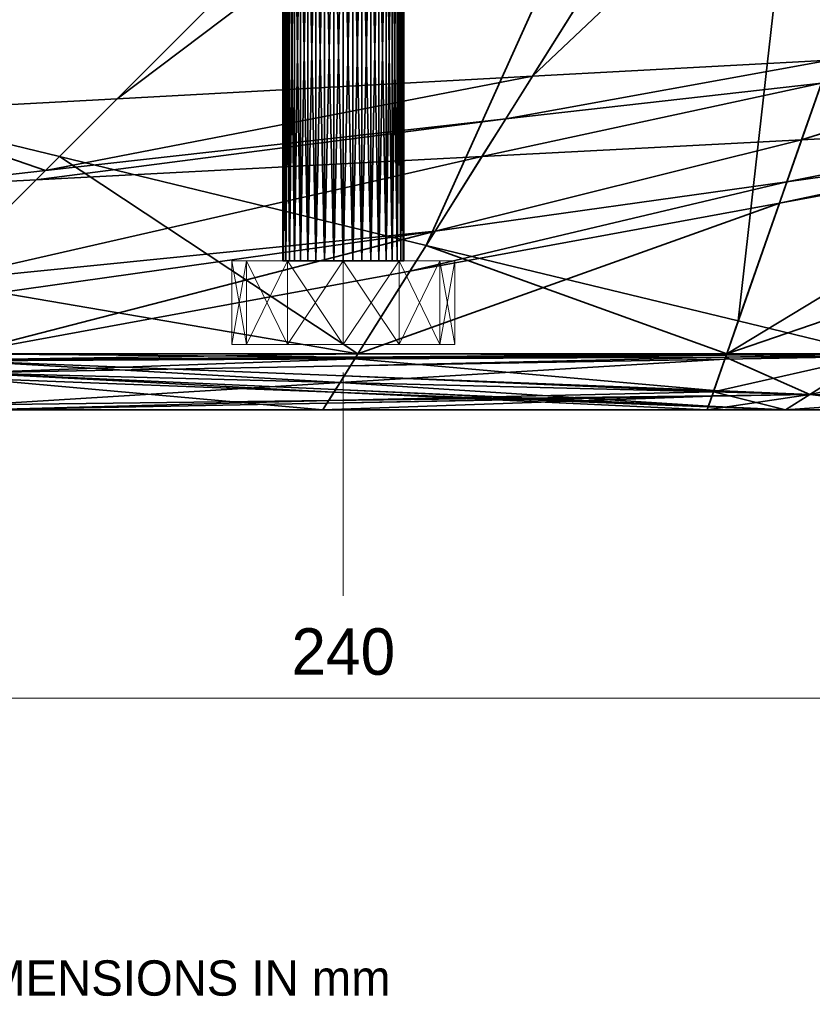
# Model space of a CAD drawing. Header units: millimetres. Extents: x -142 to 149, y -149 to 106.
# Tile 7 of 28: x -35 to 50, y -149 to -43. Entities that reach past the tile are written whole.
import ezdxf
from ezdxf.enums import TextEntityAlignment as Align

# ---------------------------------------------------------------- set-up
doc = ezdxf.new("R2010")
doc.units = ezdxf.units.MM
doc.linetypes.add('Center', pattern=[39, 24, -6, 3, -6])
for name, color, linetype, lineweight, true_color in [('M-BASE', 7, 'Continuous', 35, 0xbdc8d0), ('M-CENTER', 7, 'Center', 13, 0x9a8164), ('M-DETAIL', 7, 'Continuous', 13, 0x6c8298), ('M-DIMENSION', 7, 'Continuous', 15, 0x6fc2b4), ('M-HARDWARE', 7, 'Continuous', 18, 0xd1b579)]:
    doc.layers.add(name, color=color, linetype=linetype, lineweight=lineweight, true_color=true_color)
doc.dimstyles.get("Standard").update_dxf_attribs({"dimtxt": 5, "dimasz": 5, "dimexe": 0.18, "dimexo": 0.0625, "dimgap": 1, "dimtad": 0, "dimtih": 1, "dimtoh": 1, "dimzin": 0, "dimdsep": 46, "dimcen": 0.09, "dimadec": 0, "dimazin": 0, "dimtfac": 1, "dimtdec": 4, "dimtofl": 0, "dimtmove": 0, "dimatfit": 3, "dimfxl": 1, "dimtolj": 1, "dimtzin": 0, "dimarcsym": 0})

# ---------------------------------------------------------------- blocks, each defined once
blk = doc.blocks.new('*D1')
at = {"layer": 'M-DIMENSION'}
for p, q in [((-120, -86.5), (-120, -120)), ((120, -86.5), (120, -120)), ((-120, -116), (-115, -114.6)), ((120, -116), (115, -114.6)), ((-120, -116), (120, -116)), ((-120, -116), (-115, -117.4)), ((120, -116), (115, -117.4))]:
    blk.add_line(p, q, dxfattribs=at)
blk.add_text('240', height=5, dxfattribs=at).set_placement((0, -113.5), align=Align.CENTER)

msp = doc.modelspace()

# ---------------------------------------------------------------- linework, layer by layer
at = {"layer": 'M-BASE'}
for points in [[(-55.971, -36.848), (45.362, 29.863), (-50.938, -51.232)], [(-50.938, -51.232, 12), (45.362, 29.863, 12), (-55.971, -36.848, 12)], [(-50.327, -52.978), (-50.938, -51.232), (45.362, 29.863)], [(45.362, 29.863, 12), (-50.938, -51.232, 12), (-50.327, -52.978, 12)], [(45.362, 29.863), (49.037, 24.014), (-50.327, -52.978)], [(-50.327, -52.978, 12), (49.037, 24.014, 12), (45.362, 29.863, 12)], [(-50.327, -52.978), (49.037, 24.014), (49.904, 22.634)], [(49.2, 21.929, 12), (49.037, 24.014, 12), (-50.327, -52.978, 12)], [(49.904, 22.634), (-24.3, -51.571), (-50.327, -52.978)], [(-24.3, -51.571), (49.904, 22.634), (57.671, 10.273)], [(-50.327, -52.978, 12), (-30.508, -57.779, 12), (49.2, 21.929, 12)], [(49.2, 21.929, 12), (-30.508, -57.779, 12), (8.91, -67.329, 12)], [(8.91, -67.329, 12), (50.946, -0.431, 12), (49.2, 21.929, 12)], [(57.671, 10.273), (20.328, -49.159), (-24.3, -51.571)], [(20.328, -49.159), (57.671, 10.273), (67.17, -4.844)], [(50.946, -0.431, 12), (8.91, -67.329, 12), (42.461, -75.458, 12)], [(42.461, -75.458, 12), (54.187, -41.946, 12), (50.946, -0.431, 12)], [(67.17, -4.844), (52.268, -47.432), (20.328, -49.159)], [(-6.42, -69, 49.017), (-6.42, -24, 49.017), (-6.5, -24, 48)], [(-6.5, -24, 48), (-6.5, -69, 48), (-6.42, -69, 49.017)], [(-6.5, -69, 48), (-6.5, -24, 48), (-6.42, -24, 46.983)], [(-6.42, -24, 46.983), (-6.42, -69, 46.983), (-6.5, -69, 48)], [(-6.182, -69, 50.009), (-6.182, -24, 50.009), (-6.42, -24, 49.017)], [(-6.42, -24, 49.017), (-6.42, -69, 49.017), (-6.182, -69, 50.009)], [(-6.42, -69, 46.983), (-6.42, -24, 46.983), (-6.182, -24, 45.991)], [(-6.182, -24, 45.991), (-6.182, -69, 45.991), (-6.42, -69, 46.983)], [(-5.792, -69, 50.951), (-5.792, -24, 50.951), (-6.182, -24, 50.009)], [(-6.182, -24, 50.009), (-6.182, -69, 50.009), (-5.792, -69, 50.951)], [(-6.182, -69, 45.991), (-6.182, -24, 45.991), (-5.792, -24, 45.049)], [(-5.792, -24, 45.049), (-5.792, -69, 45.049), (-6.182, -69, 45.991)], [(-5.259, -69, 51.821), (-5.259, -24, 51.821), (-5.792, -24, 50.951)], [(-5.792, -24, 50.951), (-5.792, -69, 50.951), (-5.259, -69, 51.821)], [(-5.792, -69, 45.049), (-5.792, -24, 45.049), (-5.259, -24, 44.179)], [(-5.259, -24, 44.179), (-5.259, -69, 44.179), (-5.792, -69, 45.049)], [(-4.596, -69, 52.596), (-4.596, -24, 52.596), (-5.259, -24, 51.821)], [(-5.259, -24, 51.821), (-5.259, -69, 51.821), (-4.596, -69, 52.596)], [(-5.259, -69, 44.179), (-5.259, -24, 44.179), (-4.596, -24, 43.404)], [(-4.596, -24, 43.404), (-4.596, -69, 43.404), (-5.259, -69, 44.179)], [(-3.821, -69, 53.259), (-3.821, -24, 53.259), (-4.596, -24, 52.596)], [(-4.596, -24, 52.596), (-4.596, -69, 52.596), (-3.821, -69, 53.259)], [(-4.596, -69, 43.404), (-4.596, -24, 43.404), (-3.821, -24, 42.741)], [(-3.821, -24, 42.741), (-3.821, -69, 42.741), (-4.596, -69, 43.404)], [(-2.951, -69, 53.792), (-2.951, -24, 53.792), (-3.821, -24, 53.259)], [(-3.821, -24, 53.259), (-3.821, -69, 53.259), (-2.951, -69, 53.792)], [(-3.821, -69, 42.741), (-3.821, -24, 42.741), (-2.951, -24, 42.208)], [(-2.951, -24, 42.208), (-2.951, -69, 42.208), (-3.821, -69, 42.741)], [(-2.009, -69, 54.182), (-2.009, -24, 54.182), (-2.951, -24, 53.792)], [(-2.951, -24, 53.792), (-2.951, -69, 53.792), (-2.009, -69, 54.182)], [(-2.951, -69, 42.208), (-2.951, -24, 42.208), (-2.009, -24, 41.818)], [(-2.009, -24, 41.818), (-2.009, -69, 41.818), (-2.951, -69, 42.208)], [(-1.017, -69, 54.42), (-1.017, -24, 54.42), (-2.009, -24, 54.182)], [(-2.009, -24, 54.182), (-2.009, -69, 54.182), (-1.017, -69, 54.42)], [(-2.009, -69, 41.818), (-2.009, -24, 41.818), (-1.017, -24, 41.58)], [(-1.017, -24, 41.58), (-1.017, -69, 41.58), (-2.009, -69, 41.818)], [(0, -69, 54.5), (0, -24, 54.5), (-1.017, -24, 54.42)], [(-1.017, -24, 54.42), (-1.017, -69, 54.42), (0, -69, 54.5)], [(-1.017, -69, 41.58), (-1.017, -24, 41.58), (0, -24, 41.5)], [(0, -24, 41.5), (0, -69, 41.5), (-1.017, -69, 41.58)], [(1.017, -69, 54.42), (1.017, -24, 54.42), (0, -24, 54.5)], [(0, -24, 54.5), (0, -69, 54.5), (1.017, -69, 54.42)], [(0, -69, 41.5), (0, -24, 41.5), (1.017, -24, 41.58)], [(1.017, -24, 41.58), (1.017, -69, 41.58), (0, -69, 41.5)], [(2.009, -69, 54.182), (2.009, -24, 54.182), (1.017, -24, 54.42)], [(1.017, -24, 54.42), (1.017, -69, 54.42), (2.009, -69, 54.182)], [(1.017, -69, 41.58), (1.017, -24, 41.58), (2.009, -24, 41.818)], [(2.009, -24, 41.818), (2.009, -69, 41.818), (1.017, -69, 41.58)], [(2.951, -69, 53.792), (2.951, -24, 53.792), (2.009, -24, 54.182)], [(2.009, -24, 54.182), (2.009, -69, 54.182), (2.951, -69, 53.792)], [(2.009, -69, 41.818), (2.009, -24, 41.818), (2.951, -24, 42.208)], [(2.951, -24, 42.208), (2.951, -69, 42.208), (2.009, -69, 41.818)], [(3.821, -69, 53.259), (3.821, -24, 53.259), (2.951, -24, 53.792)], [(2.951, -24, 53.792), (2.951, -69, 53.792), (3.821, -69, 53.259)], [(2.951, -69, 42.208), (2.951, -24, 42.208), (3.821, -24, 42.741)], [(3.821, -24, 42.741), (3.821, -69, 42.741), (2.951, -69, 42.208)], [(4.596, -69, 52.596), (4.596, -24, 52.596), (3.821, -24, 53.259)], [(3.821, -24, 53.259), (3.821, -69, 53.259), (4.596, -69, 52.596)], [(3.821, -69, 42.741), (3.821, -24, 42.741), (4.596, -24, 43.404)], [(4.596, -24, 43.404), (4.596, -69, 43.404), (3.821, -69, 42.741)], [(5.259, -69, 51.821), (5.259, -24, 51.821), (4.596, -24, 52.596)], [(4.596, -24, 52.596), (4.596, -69, 52.596), (5.259, -69, 51.821)], [(4.596, -69, 43.404), (4.596, -24, 43.404), (5.259, -24, 44.179)], [(5.259, -24, 44.179), (5.259, -69, 44.179), (4.596, -69, 43.404)], [(5.792, -69, 50.951), (5.792, -24, 50.951), (5.259, -24, 51.821)], [(5.259, -24, 51.821), (5.259, -69, 51.821), (5.792, -69, 50.951)], [(5.259, -69, 44.179), (5.259, -24, 44.179), (5.792, -24, 45.049)], [(5.792, -24, 45.049), (5.792, -69, 45.049), (5.259, -69, 44.179)], [(6.182, -69, 50.009), (6.182, -24, 50.009), (5.792, -24, 50.951)], [(5.792, -24, 50.951), (5.792, -69, 50.951), (6.182, -69, 50.009)], [(5.792, -69, 45.049), (5.792, -24, 45.049), (6.182, -24, 45.991)], [(6.182, -24, 45.991), (6.182, -69, 45.991), (5.792, -69, 45.049)], [(6.42, -69, 49.017), (6.42, -24, 49.017), (6.182, -24, 50.009)], [(6.182, -24, 50.009), (6.182, -69, 50.009), (6.42, -69, 49.017)], [(6.182, -69, 45.991), (6.182, -24, 45.991), (6.42, -24, 46.983)], [(6.42, -24, 46.983), (6.42, -69, 46.983), (6.182, -69, 45.991)], [(6.5, -69, 48), (6.5, -24, 48), (6.42, -24, 49.017)], [(6.42, -24, 49.017), (6.42, -69, 49.017), (6.5, -69, 48)], [(6.42, -69, 46.983), (6.42, -24, 46.983), (6.5, -24, 48)], [(6.5, -24, 48), (6.5, -69, 48), (6.42, -69, 46.983)], [(42.461, -75.458, 12), (57.08, -79, 12), (54.187, -41.946, 12)], [(17.465, -53.716), (20.328, -49.159), (52.268, -47.432)], [(52.268, -47.432), (51.407, -49.891), (17.465, -53.716)], [(78.348, -46.856), (77.484, -54.52), (49.273, -55.99)], [(49.273, -55.99), (51.407, -49.891), (78.348, -46.856)], [(-32.021, -59.291), (-24.3, -51.571), (20.328, -49.159)], [(20.328, -49.159), (17.465, -53.716), (-32.021, -59.291)], [(51.407, -49.891), (49.273, -55.99), (14.91, -57.782)], [(14.91, -57.782), (17.465, -53.716), (51.407, -49.891)], [(-50.327, -52.978), (-24.3, -51.571), (-32.021, -59.291)], [(-32.021, -59.291), (-47.507, -61.036), (-50.327, -52.978)], [(-30.508, -57.779, 12), (-50.327, -52.978, 12), (-43.945, -71.216, 12)], [(17.465, -53.716), (14.91, -57.782), (-33.01, -60.28)], [(-33.01, -60.28), (-32.021, -59.291), (17.465, -53.716)], [(47.696, -60.497), (49.273, -55.99), (77.484, -54.52)], [(77.484, -54.52), (77.279, -56.338), (47.696, -60.497)], [(9.861, -65.817), (14.91, -57.782), (49.273, -55.99)], [(49.273, -55.99), (47.696, -60.497), (9.861, -65.817)], [(77.279, -56.338), (77.178, -57.24), (46.888, -62.807)], [(46.888, -62.807), (47.696, -60.497), (77.279, -56.338)], [(1.577, -79, 12), (-30.508, -57.779, 12), (-43.945, -71.216, 12)], [(-43.945, -71.216), (-33.01, -60.28), (14.91, -57.782)], [(-43.945, -71.216), (14.91, -57.782), (9.861, -65.817)], [(1.577, -79, 12), (8.91, -67.329, 12), (-30.508, -57.779, 12)], [(41.222, -79), (46.888, -62.807), (77.178, -57.24)], [(41.222, -79), (77.178, -57.24), (76.07, -67.068)], [(-33.01, -60.28), (-47.507, -61.036), (-32.021, -59.291)], [(-33.01, -60.28), (-43.945, -71.216), (-47.507, -61.036)], [(47.696, -60.497), (46.888, -62.807), (7.165, -70.107)], [(7.165, -70.107), (9.861, -65.817), (47.696, -60.497)], [(1.577, -79), (7.165, -70.107), (46.888, -62.807)], [(46.888, -62.807), (41.222, -79), (1.577, -79)], [(9.861, -65.817), (-43.223, -73.28), (-43.945, -71.216)], [(-41.222, -79), (-43.223, -73.28), (9.861, -65.817)], [(9.861, -65.817), (7.165, -70.107), (-41.222, -79)], [(8.91, -67.329, 12), (1.577, -79, 12), (41.222, -79, 12)], [(41.222, -79, 12), (42.461, -75.458, 12), (8.91, -67.329, 12)], [(76.07, -67.068), (57.08, -79), (41.222, -79)], [(6.42, -69, 46.983), (-6.42, -69, 49.017), (-6.5, -69, 48)], [(6.42, -69, 46.983), (-6.5, -69, 48), (-6.42, -69, 46.983)], [(6.42, -69, 46.983), (-6.182, -69, 50.009), (-6.42, -69, 49.017)], [(6.42, -69, 46.983), (-6.42, -69, 46.983), (-6.182, -69, 45.991)], [(6.42, -69, 46.983), (-5.792, -69, 50.951), (-6.182, -69, 50.009)], [(6.42, -69, 46.983), (-6.182, -69, 45.991), (-5.792, -69, 45.049)], [(6.42, -69, 46.983), (-5.259, -69, 51.821), (-5.792, -69, 50.951)], [(6.42, -69, 46.983), (-5.792, -69, 45.049), (-5.259, -69, 44.179)], [(6.42, -69, 46.983), (-4.596, -69, 52.596), (-5.259, -69, 51.821)], [(6.42, -69, 46.983), (-5.259, -69, 44.179), (-4.596, -69, 43.404)], [(6.42, -69, 46.983), (-3.821, -69, 53.259), (-4.596, -69, 52.596)], [(6.42, -69, 46.983), (-4.596, -69, 43.404), (-3.821, -69, 42.741)], [(6.42, -69, 46.983), (-2.951, -69, 53.792), (-3.821, -69, 53.259)], [(6.42, -69, 46.983), (-3.821, -69, 42.741), (-2.951, -69, 42.208)], [(6.42, -69, 46.983), (-2.009, -69, 54.182), (-2.951, -69, 53.792)], [(6.42, -69, 46.983), (-2.951, -69, 42.208), (-2.009, -69, 41.818)], [(6.42, -69, 46.983), (-1.017, -69, 54.42), (-2.009, -69, 54.182)], [(6.42, -69, 46.983), (-2.009, -69, 41.818), (-1.017, -69, 41.58)], [(6.42, -69, 46.983), (0, -69, 54.5), (-1.017, -69, 54.42)], [(6.42, -69, 46.983), (-1.017, -69, 41.58), (0, -69, 41.5)], [(6.42, -69, 46.983), (1.017, -69, 54.42), (0, -69, 54.5)], [(6.42, -69, 46.983), (0, -69, 41.5), (1.017, -69, 41.58)], [(6.42, -69, 46.983), (2.009, -69, 54.182), (1.017, -69, 54.42)], [(6.42, -69, 46.983), (1.017, -69, 41.58), (2.009, -69, 41.818)], [(6.42, -69, 46.983), (2.951, -69, 53.792), (2.009, -69, 54.182)], [(6.42, -69, 46.983), (2.009, -69, 41.818), (2.951, -69, 42.208)], [(6.42, -69, 46.983), (3.821, -69, 53.259), (2.951, -69, 53.792)], [(6.42, -69, 46.983), (2.951, -69, 42.208), (3.821, -69, 42.741)], [(6.42, -69, 46.983), (4.596, -69, 52.596), (3.821, -69, 53.259)], [(6.42, -69, 46.983), (3.821, -69, 42.741), (4.596, -69, 43.404)], [(6.42, -69, 46.983), (5.259, -69, 51.821), (4.596, -69, 52.596)], [(6.42, -69, 46.983), (4.596, -69, 43.404), (5.259, -69, 44.179)], [(6.42, -69, 46.983), (5.792, -69, 50.951), (5.259, -69, 51.821)], [(6.42, -69, 46.983), (5.259, -69, 44.179), (5.792, -69, 45.049)], [(6.42, -69, 46.983), (6.182, -69, 50.009), (5.792, -69, 50.951)], [(5.792, -69, 45.049), (6.182, -69, 45.991), (6.42, -69, 46.983)], [(6.42, -69, 46.983), (6.42, -69, 49.017), (6.182, -69, 50.009)], [(6.42, -69, 46.983), (6.5, -69, 48), (6.42, -69, 49.017)], [(7.165, -70.107), (1.577, -79), (-41.222, -79)], [(-43.945, -71.216, 12), (-41.222, -79, 12), (1.577, -79, 12)], [(42.461, -75.458, 12), (41.222, -79, 12), (57.08, -79, 12)], [(-40.994, -79.651), (-41.222, -79), (1.577, -79)], [(-41.222, -79, 12), (-40.994, -79.651, 12), (1.345, -79.37, 12)], [(1.345, -79.37, 12), (1.577, -79, 12), (-41.222, -79, 12)], [(1.577, -79), (1.345, -79.37), (-40.994, -79.651)], [(-40.963, -79.738), (-40.994, -79.651), (1.345, -79.37)], [(1.345, -79.37, 12), (-40.994, -79.651, 12), (-40.963, -79.738, 12)], [(1.345, -79.37), (1.314, -79.42), (-40.963, -79.738)], [(-40.963, -79.738, 12), (1.314, -79.42, 12), (1.345, -79.37, 12)], [(41.095, -79.362), (41.022, -79.571), (0.763, -80.296)], [(0.763, -80.296), (1.235, -79.545), (41.095, -79.362)], [(1.235, -79.545), (1.314, -79.42), (41.18, -79.12)], [(41.18, -79.12), (41.095, -79.362), (1.235, -79.545)], [(1.314, -79.42, 12), (1.235, -79.545, 12), (41.095, -79.362, 12)], [(39.838, -82.953, 12), (41.095, -79.362, 12), (1.235, -79.545, 12)], [(41.185, -79.106), (41.18, -79.12), (1.314, -79.42)], [(1.314, -79.42), (1.345, -79.37), (41.185, -79.106)], [(1.345, -79.37, 12), (1.314, -79.42, 12), (41.18, -79.12, 12)], [(41.095, -79.362, 12), (41.18, -79.12, 12), (1.314, -79.42, 12)], [(41.222, -79), (41.185, -79.106), (1.345, -79.37)], [(1.345, -79.37), (1.577, -79), (41.222, -79)], [(1.577, -79, 12), (1.345, -79.37, 12), (41.185, -79.106, 12)], [(41.18, -79.12, 12), (41.185, -79.106, 12), (1.345, -79.37, 12)], [(41.185, -79.106, 12), (41.222, -79, 12), (1.577, -79, 12)], [(39.788, -83.097), (41.022, -79.571), (56.618, -79.291)], [(56.618, -79.291), (50.138, -83.363), (39.788, -83.097)], [(41.095, -79.362, 12), (39.838, -82.953, 12), (50.138, -83.363, 12)], [(41.022, -79.571), (41.095, -79.362), (56.618, -79.291)], [(41.095, -79.362), (41.18, -79.12), (57.08, -79)], [(57.08, -79), (56.618, -79.291), (41.095, -79.362)], [(57.08, -79, 12), (41.18, -79.12, 12), (41.095, -79.362, 12)], [(41.095, -79.362, 12), (56.618, -79.291, 12), (57.08, -79, 12)], [(50.138, -83.363, 12), (56.618, -79.291, 12), (41.095, -79.362, 12)], [(41.18, -79.12), (41.185, -79.106), (57.08, -79)], [(41.18, -79.12, 12), (57.08, -79, 12), (41.185, -79.106, 12)], [(41.185, -79.106), (41.222, -79), (57.08, -79)], [(41.185, -79.106, 12), (57.08, -79, 12), (41.222, -79, 12)], [(50.138, -83.363), (56.618, -79.291), (70.042, -79.229)], [(70.042, -79.229), (65.514, -83.757), (50.138, -83.363)], [(56.618, -79.291, 12), (50.138, -83.363, 12), (65.514, -83.757, 12)], [(1.314, -79.42), (1.235, -79.545), (-40.963, -79.738)], [(1.314, -79.42, 12), (-40.963, -79.738, 12), (1.235, -79.545, 12)], [(-40.508, -81.038), (-40.963, -79.738), (1.235, -79.545)], [(0.087, -81.371, 12), (1.235, -79.545, 12), (-40.963, -79.738, 12)], [(-0.35, -82.068, 12), (0.087, -81.371, 12), (-40.963, -79.738, 12)], [(-40.963, -79.738, 12), (-40.508, -81.038, 12), (-0.35, -82.068, 12)], [(1.235, -79.545), (0.763, -80.296), (-40.508, -81.038)], [(0.763, -80.296), (-0.35, -82.068), (-40.508, -81.038)], [(-0.35, -82.068), (0.763, -80.296), (41.022, -79.571)], [(41.022, -79.571), (39.788, -83.097), (-0.35, -82.068)], [(1.235, -79.545, 12), (0.087, -81.371, 12), (39.838, -82.953, 12)], [(-39.307, -84.473), (-40.508, -81.038), (-0.35, -82.068)], [(-1.014, -83.124, 12), (-0.825, -82.824, 12), (-40.508, -81.038, 12)], [(-40.508, -81.038, 12), (-40.31, -81.606, 12), (-1.014, -83.124, 12)], [(-0.825, -82.824, 12), (-0.35, -82.068, 12), (-40.508, -81.038, 12)], [(0.087, -81.371, 12), (-0.35, -82.068, 12), (39.788, -83.097, 12)], [(39.788, -83.097, 12), (39.838, -82.953, 12), (0.087, -81.371, 12)], [(-2.193, -85, 12), (-1.014, -83.124, 12), (-40.31, -81.606, 12)], [(-40.31, -81.606, 12), (-39.122, -85, 12), (-2.193, -85, 12)], [(-0.35, -82.068), (-1.567, -84.004), (-39.307, -84.473)], [(-1.567, -84.004), (-0.35, -82.068), (39.788, -83.097)], [(-0.35, -82.068, 12), (-0.825, -82.824, 12), (39.252, -84.627, 12)], [(39.252, -84.627, 12), (39.788, -83.097, 12), (-0.35, -82.068, 12)], [(-1.014, -83.124, 12), (-2.193, -85, 12), (39.122, -85, 12)], [(-2.193, -85), (-1.762, -84.315), (39.628, -83.555)], [(39.628, -83.555), (39.122, -85), (-2.193, -85)], [(39.649, -83.493), (39.628, -83.555), (-1.762, -84.315)], [(-1.762, -84.315), (-1.567, -84.004), (39.649, -83.493)], [(39.788, -83.097), (39.649, -83.493), (-1.567, -84.004)], [(-0.825, -82.824, 12), (-1.014, -83.124, 12), (39.234, -84.679, 12)], [(39.122, -85, 12), (39.234, -84.679, 12), (-1.014, -83.124, 12)], [(39.234, -84.679, 12), (39.252, -84.627, 12), (-0.825, -82.824, 12)], [(39.122, -85), (39.628, -83.555), (50.138, -83.363)], [(50.138, -83.363), (47.531, -85), (39.122, -85)], [(39.788, -83.097, 12), (39.252, -84.627, 12), (47.531, -85, 12)], [(39.628, -83.555), (39.649, -83.493), (50.138, -83.363)], [(39.649, -83.493), (39.788, -83.097), (50.138, -83.363)], [(39.838, -82.953, 12), (39.788, -83.097, 12), (50.138, -83.363, 12)], [(47.531, -85, 12), (50.138, -83.363, 12), (39.788, -83.097, 12)], [(47.531, -85), (50.138, -83.363), (65.514, -83.757)], [(50.138, -83.363, 12), (47.531, -85, 12), (64.271, -85, 12)], [(64.271, -85, 12), (65.514, -83.757, 12), (50.138, -83.363, 12)], [(-39.122, -85), (-39.307, -84.473), (-1.567, -84.004)], [(-1.567, -84.004), (-1.762, -84.315), (-39.122, -85)], [(-1.762, -84.315), (-2.193, -85), (-39.122, -85)], [(39.234, -84.679, 12), (39.122, -85, 12), (47.531, -85, 12)], [(39.252, -84.627, 12), (39.234, -84.679, 12), (47.531, -85, 12)], [(65.514, -83.757), (64.271, -85), (47.531, -85)], [(-2.193, -85, 3.962), (-2.193, -85, 4.625), (-39.122, -85, 8.059)], [(-39.122, -85, 8.059), (-39.122, -85, 6.904), (-2.193, -85, 3.962)], [(-2.193, -85, 4.625), (-2.193, -85, 6.115), (-39.122, -85, 8.059)], [(-2.193, -85), (-2.193, -85, 3.962), (-39.122, -85, 6.904)], [(-39.122, -85, 6.904), (-39.122, -85), (-2.193, -85)], [(-2.193, -85, 6.767), (-2.193, -85, 6.876), (-39.122, -85, 9.384)], [(-39.122, -85, 9.384), (-39.122, -85, 9.194), (-2.193, -85, 6.767)], [(-2.193, -85, 6.876), (-2.193, -85, 7.121), (-39.122, -85, 9.384)], [(-2.193, -85, 6.115), (-2.193, -85, 6.767), (-39.122, -85, 9.194)], [(-39.122, -85, 9.194), (-39.122, -85, 8.059), (-2.193, -85, 6.115)], [(-2.193, -85, 8.622), (-2.193, -85, 12), (-39.122, -85, 12)], [(-2.193, -85, 7.121), (-2.193, -85, 8.622), (-39.122, -85, 12)], [(-39.122, -85, 12), (-39.122, -85, 9.384), (-2.193, -85, 7.121)], [(39.122, -85, 0.67), (39.122, -85, 0.782), (-2.193, -85, 4.625)], [(-2.193, -85, 4.625), (-2.193, -85, 3.962), (39.122, -85, 0.67)], [(-2.193, -85, 6.115), (-2.193, -85, 4.625), (39.122, -85, 0.782)], [(39.122, -85, 0.782), (39.122, -85, 3.941), (-2.193, -85, 6.115)], [(39.122, -85), (39.122, -85, 0.67), (-2.193, -85, 3.962)], [(-2.193, -85, 3.962), (-2.193, -85), (39.122, -85)], [(39.122, -85, 4.051), (39.122, -85, 4.07), (-2.193, -85, 6.876)], [(-2.193, -85, 6.876), (-2.193, -85, 6.767), (39.122, -85, 4.051)], [(-2.193, -85, 7.121), (-2.193, -85, 6.876), (39.122, -85, 4.07)], [(39.122, -85, 4.07), (39.122, -85, 4.589), (-2.193, -85, 7.121)], [(39.122, -85, 3.941), (39.122, -85, 4.051), (-2.193, -85, 6.767)], [(-2.193, -85, 6.767), (-2.193, -85, 6.115), (39.122, -85, 3.941)], [(-2.193, -85, 12), (-2.193, -85, 8.622), (39.122, -85, 4.843)], [(39.122, -85, 4.843), (39.122, -85, 12), (-2.193, -85, 12)], [(39.122, -85, 4.589), (39.122, -85, 4.843), (-2.193, -85, 8.622)], [(-2.193, -85, 8.622), (-2.193, -85, 7.121), (39.122, -85, 4.589)], [(39.122, -85, 0.782), (39.122, -85, 0.67), (47.531, -85)], [(39.122, -85, 3.941), (39.122, -85, 0.782), (47.531, -85)], [(47.531, -85), (47.531, -85, 3.498), (39.122, -85, 3.941)], [(39.122, -85, 0.67), (39.122, -85), (47.531, -85)], [(39.122, -85, 4.07), (39.122, -85, 4.051), (47.531, -85, 3.498)], [(39.122, -85, 4.589), (39.122, -85, 4.07), (47.531, -85, 3.498)], [(47.531, -85, 3.498), (47.531, -85, 4.073), (39.122, -85, 4.589)], [(39.122, -85, 4.051), (39.122, -85, 3.941), (47.531, -85, 3.498)], [(39.122, -85, 12), (39.122, -85, 4.843), (47.531, -85, 4.073)], [(47.531, -85, 4.073), (47.531, -85, 12), (39.122, -85, 12)], [(39.122, -85, 4.843), (39.122, -85, 4.589), (47.531, -85, 4.073)], [(64.271, -85), (64.271, -85, 2.617), (47.531, -85, 3.498)], [(47.531, -85, 3.498), (47.531, -85), (64.271, -85)], [(64.271, -85, 2.617), (64.271, -85, 3.048), (47.531, -85, 4.073)], [(47.531, -85, 4.073), (47.531, -85, 3.498), (64.271, -85, 2.617)], [(64.271, -85, 3.048), (64.271, -85, 12), (47.531, -85, 12)], [(47.531, -85, 12), (47.531, -85, 4.073), (64.271, -85, 3.048)]]:
    msp.add_3dface(points, dxfattribs=at)
at = {"layer": 'M-CENTER'}
msp.add_line((0, -105, -0.1), (0, 106, -0.1), dxfattribs=at)
at = {"layer": 'M-HARDWARE'}
for points in [[(12, -69, 48), (-10.392, -69, 42), (-12, -69, 48)], [(12, -69, 48), (-12, -69, 48), (-10.392, -69, 54)], [(-10.392, -78, 54), (-10.392, -69, 54), (-12, -69, 48)], [(-12, -69, 48), (-12, -78, 48), (-10.392, -78, 54)], [(-12, -78, 48), (-12, -69, 48), (-10.392, -69, 42)], [(-10.392, -69, 42), (-10.392, -78, 42), (-12, -78, 48)], [(12, -69, 48), (-6, -69, 37.608), (-10.392, -69, 42)], [(12, -69, 48), (-10.392, -69, 54), (-6, -69, 58.392)], [(-6, -78, 58.392), (-6, -69, 58.392), (-10.392, -69, 54)], [(-10.392, -69, 54), (-10.392, -78, 54), (-6, -78, 58.392)], [(-10.392, -78, 42), (-10.392, -69, 42), (-6, -69, 37.608)], [(-6, -69, 37.608), (-6, -78, 37.608), (-10.392, -78, 42)], [(12, -69, 48), (0, -69, 36), (-6, -69, 37.608)], [(12, -69, 48), (-6, -69, 58.392), (0, -69, 60)], [(0, -78, 60), (0, -69, 60), (-6, -69, 58.392)], [(-6, -69, 58.392), (-6, -78, 58.392), (0, -78, 60)], [(-6, -78, 37.608), (-6, -69, 37.608), (0, -69, 36)], [(0, -69, 36), (0, -78, 36), (-6, -78, 37.608)], [(12, -69, 48), (6, -69, 37.608), (0, -69, 36)], [(12, -69, 48), (0, -69, 60), (6, -69, 58.392)], [(6, -78, 58.392), (6, -69, 58.392), (0, -69, 60)], [(0, -69, 60), (0, -78, 60), (6, -78, 58.392)], [(0, -78, 36), (0, -69, 36), (6, -69, 37.608)], [(6, -69, 37.608), (6, -78, 37.608), (0, -78, 36)], [(12, -69, 48), (10.392, -69, 42), (6, -69, 37.608)], [(6, -69, 58.392), (10.392, -69, 54), (12, -69, 48)], [(10.392, -78, 54), (10.392, -69, 54), (6, -69, 58.392)], [(6, -69, 58.392), (6, -78, 58.392), (10.392, -78, 54)], [(6, -78, 37.608), (6, -69, 37.608), (10.392, -69, 42)], [(10.392, -69, 42), (10.392, -78, 42), (6, -78, 37.608)], [(12, -78, 48), (12, -69, 48), (10.392, -69, 54)], [(10.392, -69, 54), (10.392, -78, 54), (12, -78, 48)], [(10.392, -78, 42), (10.392, -69, 42), (12, -69, 48)], [(12, -69, 48), (12, -78, 48), (10.392, -78, 42)], [(10.392, -78, 42), (-10.392, -78, 54), (-12, -78, 48)], [(10.392, -78, 42), (-12, -78, 48), (-10.392, -78, 42)], [(10.392, -78, 42), (-6, -78, 58.392), (-10.392, -78, 54)], [(10.392, -78, 42), (-10.392, -78, 42), (-6, -78, 37.608)], [(10.392, -78, 42), (0, -78, 60), (-6, -78, 58.392)], [(10.392, -78, 42), (-6, -78, 37.608), (0, -78, 36)], [(10.392, -78, 42), (6, -78, 58.392), (0, -78, 60)], [(0, -78, 36), (6, -78, 37.608), (10.392, -78, 42)], [(10.392, -78, 42), (10.392, -78, 54), (6, -78, 58.392)], [(10.392, -78, 42), (12, -78, 48), (10.392, -78, 54)]]:
    msp.add_3dface(points, dxfattribs=at)

# ---------------------------------------------------------------- texts
at = {"layer": 'M-DETAIL'}
msp.add_text('EDITABLE MESH ASSEMBLY  /  DIMENSIONS IN mm', height=3.8, dxfattribs=at).set_placement((-120, -148))

# ---------------------------------------------------------------- dimensions: what is measured, and where the dimension line sits
at = {"layer": 'M-DIMENSION'}
dim = msp.add_aligned_dim(p1=(-120, -85), p2=(120, -85), distance=-31, dimstyle='STANDARD', dxfattribs=at)
dim.commit()
dim.dimension.update_dxf_attribs({"geometry": '*D1', "text_midpoint": (0, -113.5)})

doc.saveas('drawing.dxf')
